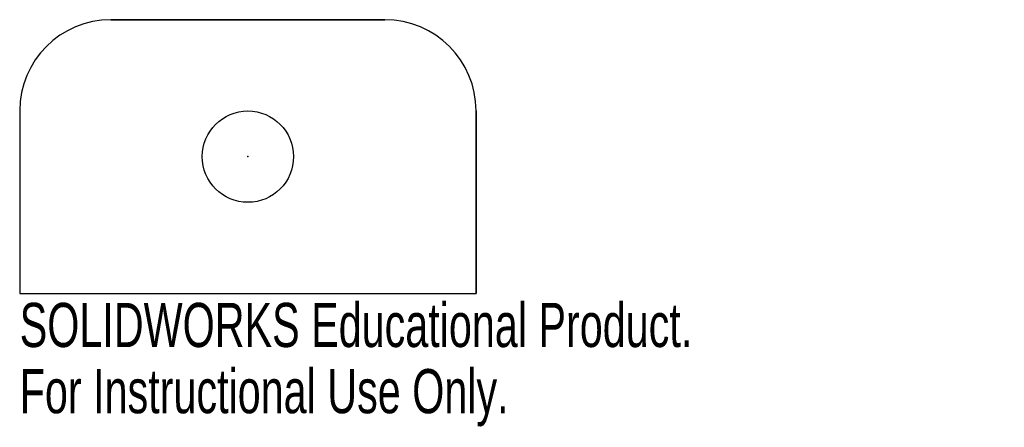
# Model space of a CAD drawing. Header units: millimetres. Extents: x -25 to 83, y -30 to 15.
import ezdxf

# ---------------------------------------------------------------- set-up
doc = ezdxf.new("R2010")
doc.units = ezdxf.units.MM
doc.header["$PDSIZE"] = -1
doc.styles.add('SLDTEXTSTYLE0', font='TXT', dxfattribs={"width": 0.7})

msp = doc.modelspace()

# ---------------------------------------------------------------- linework, layer by layer
at = {"color": 7, "linetype": 'Continuous'}
for p, q in [((-15, 15), (15, 15)), ((-25, 5), (-25, -15)), ((25, 5), (25, -15)), ((-25, -15), (25, -15))]:
    msp.add_line(p, q, dxfattribs=at)
at = {"color": 7, "linetype": 'Continuous', "lineweight": 25}
for p, q in [((15, 15), (-15, 15)), ((-25, 5), (-25, -15)), ((25, -15), (25, 5)), ((-25, -15), (25, -15))]:
    msp.add_line(p, q, dxfattribs=at)
at = {"color": 7, "linetype": 'Continuous'}
msp.add_circle((0, 0), 5, dxfattribs=at)
at = {"color": 7, "linetype": 'Continuous', "lineweight": 25}
msp.add_circle((0, 0), 5, dxfattribs=at)
at = {"color": 7, "linetype": 'Continuous'}
for centre, start, end in [((-15, 5), 90, 180), ((15, 5), 0, 90)]:
    msp.add_arc(centre, 10, start, end, dxfattribs=at)
at = {"color": 7, "linetype": 'Continuous', "lineweight": 25}
for centre, start, end in [((-15, 5), 90, 180), ((15, 5), 0, 90)]:
    msp.add_arc(centre, 10, start, end, dxfattribs=at)
at = {"color": 7, "linetype": 'Continuous'}
msp.add_point((0, 0), dxfattribs=at)
msp.add_point((0, 0), dxfattribs=at)

# ---------------------------------------------------------------- texts
at = {"color": 7, "linetype": 'Continuous', "char_height": 4.8336, "attachment_point": 1, "style": 'SLDTEXTSTYLE0'}
for s, insert in [('SOLIDWORKS Educational Product.', (-25, -16.02)), ('For Instructional Use Only.', (-25, -23.27))]:
    msp.add_mtext(s, dxfattribs=dict(at, insert=insert))

doc.saveas('drawing.dxf')
